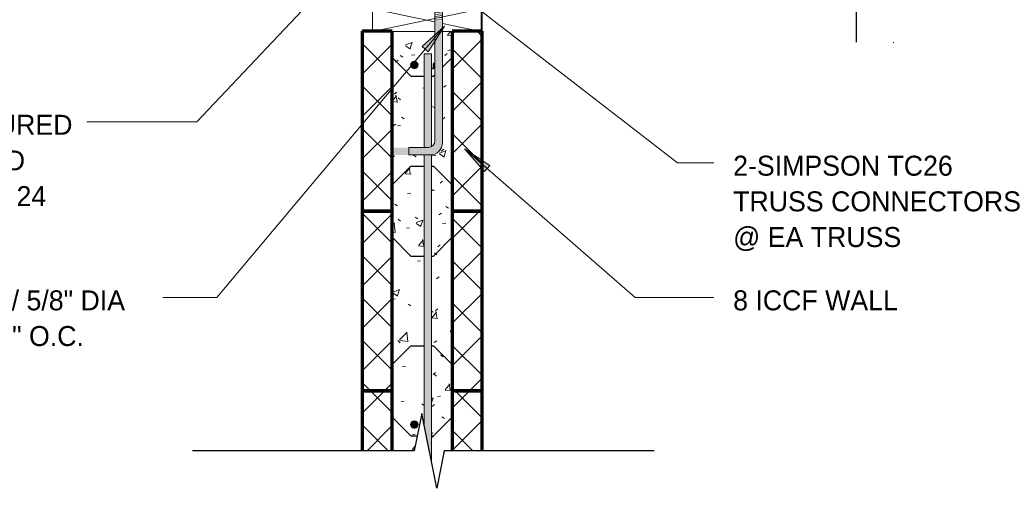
# Model space of a CAD drawing. Header units: inches. Extents: x 263 to 1352, y -57 to 386.
# Tile 2 of 23: x 307 to 373, y 305 to 336. Entities that reach past the tile are written whole.
import ezdxf

# ---------------------------------------------------------------- set-up
doc = ezdxf.new("R2010")
doc.units = ezdxf.units.IN
doc.header["$MEASUREMENT"] = 0
for name, color, linetype, lineweight in [('A-ANNO-TEXT', 2, 'Continuous', 9), ('A-DETL', 5, 'Continuous', 9), ('A-DETL-GENF', 3, 'Continuous', 9), ('A-DETL-HLIN', 3, 'Continuous', 70), ('A-DETL-MLIN', 3, 'Continuous', 30)]:
    doc.layers.add(name, color=color, linetype=linetype, lineweight=lineweight)
pattern_1 = [(50, (0, 0), (4.590705, -0.401868), [0.48, -5.28]), (355, (0, 0), (-0.887837, 4.8137), [0.384, -4.224]), (100.451, (0.383, -0.033), (3.70197, 4.412723), [0.408, -4.487]), (46.184, (0, 1.28), (6.83066, -1.05904), [0.72, -7.92]), (96.636, (0.569, 1.192), (5.98166, 6.23401), [0.612, -6.731]), (351.184, (0, 1.28), (5.98208, 6.23382), [0.576, -6.336]), (21, (0.64, 0.96), (3.820292, -2.5771), [0.48, -5.28]), (326, (0.64, 0.96), (1.557207, 4.640587), [0.384, -4.224]), (71.451, (0.958, 0.745), (5.377147, 2.064703), [0.408, -4.487]), (37.5, (0, 0), (0.077972, 2.1307863), [0.211, -3.962, 0.211, -4.077, -4.24]), (37.5, (0, 0), (0.077972, 2.1307863), [-8.461, 0.211, -4.029]), (7.5, (0, 0), (1.683907, 2.52439), [0.211, -2.234, 0.211, -3.866, -1.616]), (7.5, (0, 0), (1.683907, 2.52439), [-6.522, 0.211, -1.405]), (327.5, (-1.427, 0), (3.416527, -0.1442966), [0.211, -1.389, 0.211, -4.781, -6.624]), (327.5, (-1.427, 0), (3.416527, -0.1442966), [-6.592, 0.211, -6.413]), (317.5, (-2.067, 0), (3.732463, 0.640715), [0.211, -1.869, 0.211, -3.104, -4.704]), (317.5, (-2.067, 0), (3.732463, 0.640715), [-5.395, 0.211, -4.493])]
pattern_2 = [(45, (0, 0), (-1.4142136, 1.4142136), []), (135, (0, 0), (-1.4142136, -1.4142136), [])]

# ---------------------------------------------------------------- blocks, each defined once
blk = doc.blocks.new('Dimension Lumbe_SS_8_ ICCF0')
at = {"layer": 'A-DETL-GENF'}
for p, q in [((0, 7.25), (0, 3.087)), ((1.5, 0), (0, 7.25)), ((1.5, 7.25), (0, 7.25)), ((0.639, 3.087), (1.5, 7.25)), ((1.5, 7.194), (1.5, 7.25)), ((0, 2.587), (0, 0)), ((0, 0), (0.535, 2.587)), ((0, 0), (1.5, 0))]:
    blk.add_line(p, q, dxfattribs=at)
blk = doc.blocks.new('Reinf Bar Secti_SS_8_ ICCF0')
at = {"layer": 'A-DETL-GENF'}
h = blk.add_hatch(color=256, dxfattribs=at)
edge = h.paths.add_edge_path(flags=0)
edge.add_spline(control_points=[(0.25, 0), (0.248, 0.028), (0.236, 0.085), (0.191, 0.158), (0.148, 0.195), (0.125, 0.21)], knot_values=[0, 0, 0, 0, 0.085596, 0.169393, 0.252929, 0.252929, 0.252929, 0.252929], degree=3, periodic=0)
edge.add_line((0.125, 0.21), (0.125, -0.21))
edge.add_spline(control_points=[(0.125, -0.21), (0.148, -0.195), (0.191, -0.158), (0.236, -0.085), (0.248, -0.028), (0.25, 0)], knot_values=[0, 0, 0, 0, 0.083536, 0.167333, 0.252929, 0.252929, 0.252929, 0.252929], degree=3, periodic=0)
for points in [[(0.25, 0), (0.235, 0.085), (0.193, 0.159), (0.128, 0.215)], [(0.128, -0.215), (0.193, -0.159), (0.235, -0.085), (0.25, 0)]]:
    blk.add_lwpolyline(points, dxfattribs=at)
blk = doc.blocks.new('Reinf Bar Eleva_SS_8_ ICCF0')
at = {"layer": 'A-DETL-GENF'}
h = blk.add_hatch(color=256, dxfattribs=at)
edge = h.paths.add_edge_path(flags=0)
edge.add_line((0, 0.5), (0, 0))
edge.add_line((0, 0), (6.257, 0))
edge.add_line((6.257, 0), (6.257, 0.288))
edge.add_spline(control_points=[(6.257, 0.288), (6.256, 0.325), (6.247, 0.399), (6.219, 0.468), (6.201, 0.5)], knot_values=[0, 0, 0, 0, 0.110442, 0.22076, 0.22076, 0.22076, 0.22076], degree=3, periodic=0)
edge.add_line((6.201, 0.5), (0, 0.5))
blk.add_hatch(color=256, dxfattribs=at).paths.add_polyline_path([(24.749, 0), (27.249, 0.5), (6.745, 0.5), (6.757, 0.413), (6.757, 0)], flags=0)
for p, q in [((6.201, 0.5), (0, 0.5)), ((0, 0.5), (0, 0)), ((0, 0), (6.257, 0)), ((27.249, 0.5), (6.745, 0.5)), ((6.757, 0), (24.749, 0))]:
    blk.add_line(p, q, dxfattribs=at)
blk = doc.blocks.new('Break Line1 - B_SS_8_ ICCF0')
at = {"layer": 'A-DETL-GENF', "lineweight": 30}
for p, q in [((-1, 0), (-0.5, 2.5)), ((-0.5, 2.5), (0.5, -2.5)), ((-15.015, 0), (-1, 0)), ((0.5, -2.5), (1, 0)), ((1, 0), (15.831, 0))]:
    blk.add_line(p, q, dxfattribs=at)
blk = doc.blocks.new('Reinf Bar Secti_SS_8_ ICCF2')
at = {"layer": 'A-DETL-GENF'}
h = blk.add_hatch(color=256, dxfattribs=at)
edge = h.paths.add_edge_path(flags=0)
edge.add_arc((0, 0), 0.25, 180, 360)
edge.add_arc((0, 0), 0.25, 360, 540)
for start, end in [(360, 180), (180, 360)]:
    blk.add_arc((0, 0), 0.25, start, end, dxfattribs=at)
blk = doc.blocks.new('Break Line1 - B_SS_8_ ICCF2')
at = {"layer": 'A-DETL-GENF', "lineweight": 30}
for p, q in [((-1, 0), (-0.5, 2.5)), ((-0.5, 2.5), (0.5, -2.5)), ((-24.86, 0), (-1, 0)), ((0.5, -2.5), (1, 0)), ((1, 0), (24.715, 0))]:
    blk.add_line(p, q, dxfattribs=at)
blk = doc.blocks.new('Anchor Bolt8 - _SS_8_ ICCF0')
at = {"layer": 'A-DETL-GENF'}
for p, q in [((-0.25, 4.125), (0.25, 4.18)), ((-0.25, 3.25), (-0.25, 4.125)), ((-0.25, 4), (0.25, 4.055)), ((0.25, 3.25), (0.25, 4.18)), ((-0.25, 3.875), (0.25, 3.929)), ((-0.25, 3.75), (0.25, 3.805)), ((-0.25, 3.625), (0.25, 3.68)), ((-0.25, 3.5), (0.25, 3.555)), ((-0.25, 3.375), (0.25, 3.43)), ((-0.656, 2.625), (-0.656, 3.25)), ((-0.656, 3.25), (0.656, 3.25)), ((-0.312, 2.625), (-0.312, 3.25)), ((-0.125, 3.25), (0.25, 3.288)), ((0.313, 2.625), (0.313, 3.25)), ((0.656, 2.625), (0.656, 3.25)), ((-0.937, 2.625), (0.937, 2.625)), ((-0.937, 2.5), (-0.937, 2.625)), ((-0.937, 2.5), (0.937, 2.5)), ((-0.25, 2.5), (-0.25, -6.312)), ((-0.25, 2.375), (0.25, 2.432)), ((-0.25, 2.25), (0.25, 2.305)), ((-0.25, 2.125), (0.25, 2.18)), ((-0.25, 2), (0.25, 2.055)), ((0.25, 2.5), (0.25, -6.438)), ((0.937, 2.5), (0.937, 2.625)), ((-0.25, 1.875), (0.25, 1.93)), ((-0.25, 1.75), (0.25, 1.805)), ((-2, -7.25), (-2, -6.75)), ((-2, -6.75), (-0.688, -6.75)), ((-2, -7.25), (-0.562, -7.25))]:
    blk.add_line(p, q, dxfattribs=at)
for centre, radius in [((-0.688, -6.312), 0.438), ((-0.562, -6.438), 0.812)]:
    blk.add_arc(centre, radius, 270, 0, dxfattribs=at)

msp = doc.modelspace()

# ---------------------------------------------------------------- hatches: boundary and pattern name
at = {"layer": 'A-ANNO-TEXT'}
for points in [[(333.91127062, 334.57714742), (334.31457838, 334.23853122), (335.39894717, 335.93955263)], [(338.07213031, 326.23907125), (338.41777103, 326.63637539), (336.73603841, 327.75042428)]]:
    msp.add_hatch(color=7, dxfattribs=at).paths.add_polyline_path(points, flags=0)
at = {"layer": 'A-DETL-GENF'}
h = msp.add_hatch(color=7, dxfattribs=at)
edge = h.paths.add_edge_path(flags=0)
edge.add_arc((334.44284862, 328.15584195), 0.8125, 270, 360)
edge.add_line((335.25534862, 328.15584195), (335.25534862, 336.29200956))
edge.add_line((335.25534862, 336.29200956), (334.75534862, 336.29200956))
edge.add_line((334.75534862, 336.29200956), (334.75534862, 328.28084195))
edge.add_arc((334.31784862, 328.28084195), 0.4375, -90, 0, ccw=False)
edge.add_line((334.31784862, 327.84334195), (332.00534862, 327.84334195))
edge.add_line((332.00534862, 327.84334195), (332.00534862, 327.34334195))
edge.add_line((332.00534862, 327.34334195), (334.44284862, 327.34334195))
h = msp.add_hatch(dxfattribs=at)
h.set_pattern_fill('FP1_2', style=0, pattern_type=2)
h.set_pattern_definition(pattern_2)
h.paths.add_polyline_path([(329.90463536, 335.59991511), (329.90463536, 323.59991511), (331.90463536, 323.59991511), (331.90463536, 335.59991511)], flags=0)
h = msp.add_hatch(dxfattribs=at)
h.set_pattern_fill('FP1_1', style=0, pattern_type=2)
h.set_pattern_definition(pattern_1)
edge = h.paths.add_edge_path(flags=0)
edge.add_line((331.90463536, 335.59991511), (331.90463536, 323.59991511))
edge.add_line((331.90463536, 323.59991511), (334.02963536, 323.59991511))
edge.add_line((334.02963536, 323.59991511), (334.02963536, 327.34334195))
edge.add_line((334.02963536, 327.34334195), (332.00534862, 327.34334195))
edge.add_line((332.00534862, 327.34334195), (332.00534862, 327.84334195))
edge.add_line((332.00534862, 327.84334195), (334.02963536, 327.84334195))
edge.add_line((334.02963536, 327.84334195), (334.02963536, 334.09991511))
edge.add_line((334.02963536, 334.09991511), (334.52963536, 334.09991511))
edge.add_line((334.52963536, 334.09991511), (334.52963536, 327.89907156))
edge.add_spline(control_points=[(334.52963536, 327.89907156), (334.58235945, 327.93033932), (334.66483458, 328.00443209), (334.73707339, 328.14220461), (334.75383042, 328.234606), (334.75534862, 328.28084195)], knot_values=[0, 0, 0, 0, 0.1838954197, 0.3217977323, 0.4605803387, 0.4605803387, 0.4605803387, 0.4605803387], degree=3, periodic=0)
edge.add_line((334.75534862, 328.28084195), (334.75534862, 333.10140241))
edge.add_spline(control_points=[(334.75534862, 333.10140241), (334.73189285, 333.11640864), (334.68899342, 333.15361851), (334.64484477, 333.22709067), (334.63258994, 333.28328397), (334.63034862, 333.31172767)], knot_values=[0, 0, 0, 0, 0.0835358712, 0.1673330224, 0.252928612, 0.252928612, 0.252928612, 0.252928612], degree=3, periodic=0)
edge.add_spline(control_points=[(334.63034862, 333.31172767), (334.63258994, 333.34017136), (334.64484477, 333.39636466), (334.68899342, 333.46983683), (334.73189285, 333.5070467), (334.75534862, 333.52205293)], knot_values=[0, 0, 0, 0, 0.0855955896, 0.1693927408, 0.252928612, 0.252928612, 0.252928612, 0.252928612], degree=3, periodic=0)
edge.add_line((334.75534862, 333.52205293), (334.75534862, 335.59991511))
edge.add_line((334.75534862, 335.59991511), (331.90463536, 335.59991511))
edge = h.paths.add_edge_path(flags=0)
edge.add_arc((333.38108942, 333.34991511), 0.25, 0, 180)
edge.add_arc((333.38108942, 333.34991511), 0.25, 180, 360)
h = msp.add_hatch(dxfattribs=at)
h.set_pattern_fill('FP1_1', style=0, pattern_type=2)
h.set_pattern_definition(pattern_1)
edge = h.paths.add_edge_path(flags=0)
edge.add_line((335.90463536, 323.59991511), (335.90463536, 335.59991511))
edge.add_line((335.90463536, 335.59991511), (335.25534862, 335.59991511))
edge.add_line((335.25534862, 335.59991511), (335.25534862, 328.15584195))
edge.add_spline(control_points=[(335.25534862, 328.15584195), (335.25446288, 328.09000931), (335.23750634, 327.95808349), (335.16474512, 327.77287871), (335.05002506, 327.61072813), (334.89988945, 327.48116041), (334.7233955, 327.3913713), (334.59455801, 327.36190659), (334.52963536, 327.35476764)], knot_values=[0, 0, 0, 0, 0.1975157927, 0.3945706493, 0.5912372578, 0.7875887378, 0.9836985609, 1.1796404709, 1.1796404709, 1.1796404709, 1.1796404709], degree=3, periodic=0)
edge.add_line((334.52963536, 327.35476764), (334.52963536, 323.59991511))
edge.add_line((334.52963536, 323.59991511), (335.90463536, 323.59991511))
h = msp.add_hatch(dxfattribs=at)
h.set_pattern_fill('FP1_2', style=0, pattern_type=2)
h.set_pattern_definition(pattern_2)
h.paths.add_polyline_path([(337.90463536, 335.59991511), (335.90463536, 335.59991511), (335.90463536, 323.59991511), (337.90463536, 323.59991511)], flags=0)
h = msp.add_hatch(dxfattribs=at)
h.set_pattern_fill('FP1_2', style=0, pattern_type=2)
h.set_pattern_definition(pattern_2)
h.paths.add_polyline_path([(329.90463536, 323.59991511), (329.90463536, 311.59991511), (331.90463536, 311.59991511), (331.90463536, 323.59991511)], flags=0)
h = msp.add_hatch(dxfattribs=at)
h.set_pattern_fill('FP1_1', style=0, pattern_type=2)
h.set_pattern_definition(pattern_1)
h.paths.add_polyline_path([(331.90463536, 323.59991511), (331.90463536, 311.59991511), (334.02963536, 311.59991511), (334.02963536, 323.59991511)], flags=0)
h = msp.add_hatch(dxfattribs=at)
h.set_pattern_fill('FP1_1', style=0, pattern_type=2)
h.set_pattern_definition(pattern_1)
h.paths.add_polyline_path([(335.90463536, 311.59991511), (335.90463536, 323.59991511), (334.52963536, 323.59991511), (334.52963536, 311.59991511)], flags=0)
h = msp.add_hatch(dxfattribs=at)
h.set_pattern_fill('FP1_2', style=0, pattern_type=2)
h.set_pattern_definition(pattern_2)
h.paths.add_polyline_path([(337.90463536, 323.59991511), (335.90463536, 323.59991511), (335.90463536, 311.59991511), (337.90463536, 311.59991511)], flags=0)
h = msp.add_hatch(dxfattribs=at)
h.set_pattern_fill('FP1_2', style=0, pattern_type=2)
h.set_pattern_definition(pattern_2)
h.paths.add_polyline_path([(331.90463536, 311.59991511), (329.90463536, 311.59991511), (329.90463536, 307.59334195), (331.90463536, 307.59334195)], flags=0)
h = msp.add_hatch(dxfattribs=at)
h.set_pattern_fill('FP1_1', style=0, pattern_type=2)
h.set_pattern_definition(pattern_1)
h.paths.add_polyline_path([(334.02963536, 309.35061227), (334.02963536, 311.59991511), (331.90463536, 311.59991511), (331.90463536, 307.59334195), (333.38108942, 307.59334195), (333.88108942, 310.09334195)], flags=0)
edge = h.paths.add_edge_path(flags=0)
edge.add_arc((333.38108942, 309.34991511), 0.25, 0, 180)
edge.add_arc((333.38108942, 309.34991511), 0.25, 180, 360)
h = msp.add_hatch(dxfattribs=at)
h.set_pattern_fill('FP1_1', style=0, pattern_type=2)
h.set_pattern_definition(pattern_1)
h.paths.add_polyline_path([(334.52963536, 311.59991511), (334.52963536, 306.85061227), (334.88108942, 305.09334195), (335.38108942, 307.59334195), (335.90463536, 307.59334195), (335.90463536, 311.59991511)], flags=0)
h = msp.add_hatch(dxfattribs=at)
h.set_pattern_fill('FP1_2', style=0, pattern_type=2)
h.set_pattern_definition(pattern_2)
h.paths.add_polyline_path([(337.90463536, 311.59991511), (335.90463536, 311.59991511), (335.90463536, 307.59334195), (337.90463536, 307.59334195)], flags=0)

# ---------------------------------------------------------------- linework, layer by layer
at = {"layer": 'A-ANNO-TEXT', "color": 7}
for p, q in [((327.10808346, 338.28650983), (318.84002112, 329.5491242)), ((336.65820467, 337.88978038), (350.95729136, 326.81626453)), ((335.39894717, 335.93955263), (320.19135515, 317.82659737)), ((335.39894717, 335.93955263), (333.91127062, 334.57714742)), ((334.31457838, 334.23853122), (335.39894717, 335.93955263)), ((333.91127062, 334.57714742), (334.31457838, 334.23853122)), ((316.153042, 329.5491242), (311.4969492, 329.5491242)), ((318.84002112, 329.5491242), (316.153042, 329.5491242)), ((338.41777103, 326.63637539), (336.73603841, 327.75042428)), ((336.73603841, 327.75042428), (338.07213031, 326.23907125)), ((336.73603841, 327.75042428), (348.14319404, 317.82659737)), ((338.07213031, 326.23907125), (338.41777103, 326.63637539)), ((350.95729136, 326.81626453), (353.4015762, 326.81626453)), ((318.03148295, 317.82659737), (316.5819492, 317.82659737)), ((320.19135515, 317.82659737), (318.03148295, 317.82659737)), ((348.14319404, 317.82659737), (353.4015762, 317.82659737))]:
    msp.add_line(p, q, dxfattribs=at)
at = {"layer": 'A-DETL'}
for p, q in [((337.84213536, 335.56994195), (337.84213536, 337.09334195)), ((337.90463536, 337.09334195), (337.90463536, 335.56994195)), ((337.90463536, 335.56994195), (337.84213536, 335.56994195)), ((365.38720901, 334.88471075), (365.38720901, 334.83248876))]:
    msp.add_line(p, q, dxfattribs=at)
at = {"layer": 'A-DETL-HLIN'}
for p, q in [((329.90463536, 335.59991511), (329.90463536, 323.59991511)), ((331.90463536, 335.59991511), (329.90463536, 335.59991511)), ((329.90463536, 335.59991511), (329.90463536, 323.59991511)), ((331.90463536, 335.59991511), (329.90463536, 335.59991511)), ((331.90463536, 323.59991511), (331.90463536, 335.59991511)), ((331.90463536, 323.59991511), (331.90463536, 335.59991511)), ((337.90463536, 335.59991511), (335.90463536, 335.59991511)), ((335.90463536, 335.59991511), (335.90463536, 323.59991511)), ((337.90463536, 335.59991511), (335.90463536, 335.59991511)), ((335.90463536, 335.59991511), (335.90463536, 323.59991511)), ((337.90463536, 323.59991511), (337.90463536, 335.59991511)), ((337.90463536, 323.59991511), (337.90463536, 335.59991511)), ((329.90463536, 323.59991511), (331.90463536, 323.59991511)), ((329.90463536, 323.59991511), (329.90463536, 311.59991511)), ((331.90463536, 323.59991511), (329.90463536, 323.59991511)), ((329.90463536, 323.59991511), (329.90463536, 311.59991511)), ((331.90463536, 323.59991511), (329.90463536, 323.59991511)), ((331.90463536, 311.59991511), (331.90463536, 323.59991511)), ((331.90463536, 311.59991511), (331.90463536, 323.59991511)), ((335.90463536, 323.59991511), (337.90463536, 323.59991511)), ((337.90463536, 323.59991511), (335.90463536, 323.59991511)), ((335.90463536, 323.59991511), (335.90463536, 311.59991511)), ((337.90463536, 323.59991511), (335.90463536, 323.59991511)), ((335.90463536, 323.59991511), (335.90463536, 311.59991511)), ((337.90463536, 311.59991511), (337.90463536, 323.59991511)), ((337.90463536, 311.59991511), (337.90463536, 323.59991511)), ((329.90463536, 311.59991511), (331.90463536, 311.59991511)), ((329.90463536, 311.59991511), (329.90463536, 307.59334195)), ((331.90463536, 311.59991511), (329.90463536, 311.59991511)), ((331.90463536, 307.59334195), (331.90463536, 311.59991511)), ((335.90463536, 311.59991511), (337.90463536, 311.59991511)), ((337.90463536, 311.59991511), (335.90463536, 311.59991511)), ((335.90463536, 311.59991511), (335.90463536, 307.59334195)), ((337.90463536, 307.59334195), (337.90463536, 311.59991511))]:
    msp.add_line(p, q, dxfattribs=at)
at = {"layer": 'A-DETL-MLIN'}
for p, q in [((331.90463536, 333.84991511), (333.15463536, 332.59991511)), ((335.90463536, 333.84991511), (335.25534862, 333.20062837)), ((333.15463536, 332.59991511), (334.02963536, 332.59991511)), ((334.52963536, 332.59991511), (334.65463536, 332.59991511)), ((334.75534862, 332.70062837), (334.65463536, 332.59991511)), ((331.90463536, 325.34991511), (333.15463536, 326.59991511)), ((333.15463536, 326.59991511), (334.02963536, 326.59991511)), ((334.52963536, 326.59991511), (334.65463536, 326.59991511)), ((335.90463536, 325.34991511), (334.65463536, 326.59991511)), ((331.90463536, 321.84991511), (333.15463536, 320.59991511)), ((335.90463536, 321.84991511), (334.65463536, 320.59991511)), ((333.15463536, 320.59991511), (334.02963536, 320.59991511)), ((334.52963536, 320.59991511), (334.65463536, 320.59991511)), ((331.90463536, 313.34991511), (333.15463536, 314.59991511)), ((333.15463536, 314.59991511), (334.02963536, 314.59991511)), ((334.52963536, 314.59991511), (334.65463536, 314.59991511)), ((335.90463536, 313.34991511), (334.65463536, 314.59991511)), ((331.90463536, 309.84991511), (333.15463536, 308.59991511)), ((335.90463536, 309.84991511), (334.65463536, 308.59991511)), ((333.15463536, 308.59991511), (333.58240405, 308.59991511)), ((334.52963536, 308.59991511), (334.65463536, 308.59991511))]:
    msp.add_line(p, q, dxfattribs=at)

# ---------------------------------------------------------------- block references
at = {"layer": 'A-DETL-GENF'}
for name, p, rotation in [('Break Line1 - B_SS_8_ ICCF2', (362.90463536, 359.59965922), 269.9999999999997), ('Dimension Lumbe_SS_8_ ICCF0', (337.84213536, 335.59334195), 90.0000000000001), ('Reinf Bar Secti_SS_8_ ICCF2', (333.38108942, 333.34991511), 180), ('Reinf Bar Eleva_SS_8_ ICCF0', (334.02963536, 334.09991511), 270.0000000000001), ('Reinf Bar Secti_SS_8_ ICCF0', (334.88034862, 333.31172767), 180), ('Break Line1 - B_SS_8_ ICCF0', (334.38108942, 307.59334195), 180), ('Reinf Bar Secti_SS_8_ ICCF2', (333.38108942, 309.34991511), 180)]:
    msp.add_blockref(name, p, dxfattribs=dict(at, rotation=rotation))
msp.add_blockref('Anchor Bolt8 - _SS_8_ ICCF0', (335.00534862, 334.59334195), dxfattribs=at)

# ---------------------------------------------------------------- texts
at = {"layer": 'A-ANNO-TEXT', "color": 7, "char_height": 1.3341121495, "attachment_point": 1, "line_spacing_factor": 1.070803}
for s, insert, width in [('\\fStylus BT|b0|i0|c0|p34|;MANUFACTURED\\PENGINEERED\\PTRUSSES @ 24\\PINCHES O.C.', (295.5769492, 330.02847444), 17.568), ('\\fStylus BT|b0|i0|c0|p34|;2-SIMPSON TC26\\PTRUSS CONNECTORS\\P@ EA TRUSS', (354.6815762, 327.29561477), 22.95), ('\\fStylus BT|b0|i0|c0|p34|;CONT 2X8 W/ 5/8" DIA\\PAB @ MIN 36" O.C.\\P', (295.5769492, 318.30594761), 23.67), ('\\fStylus BT|b0|i0|c0|p34|;8 ICCF WALL', (354.6815762, 318.30594761), 13.392)]:
    msp.add_mtext(s, dxfattribs=dict(at, insert=insert, width=width))

doc.saveas('drawing.dxf')
